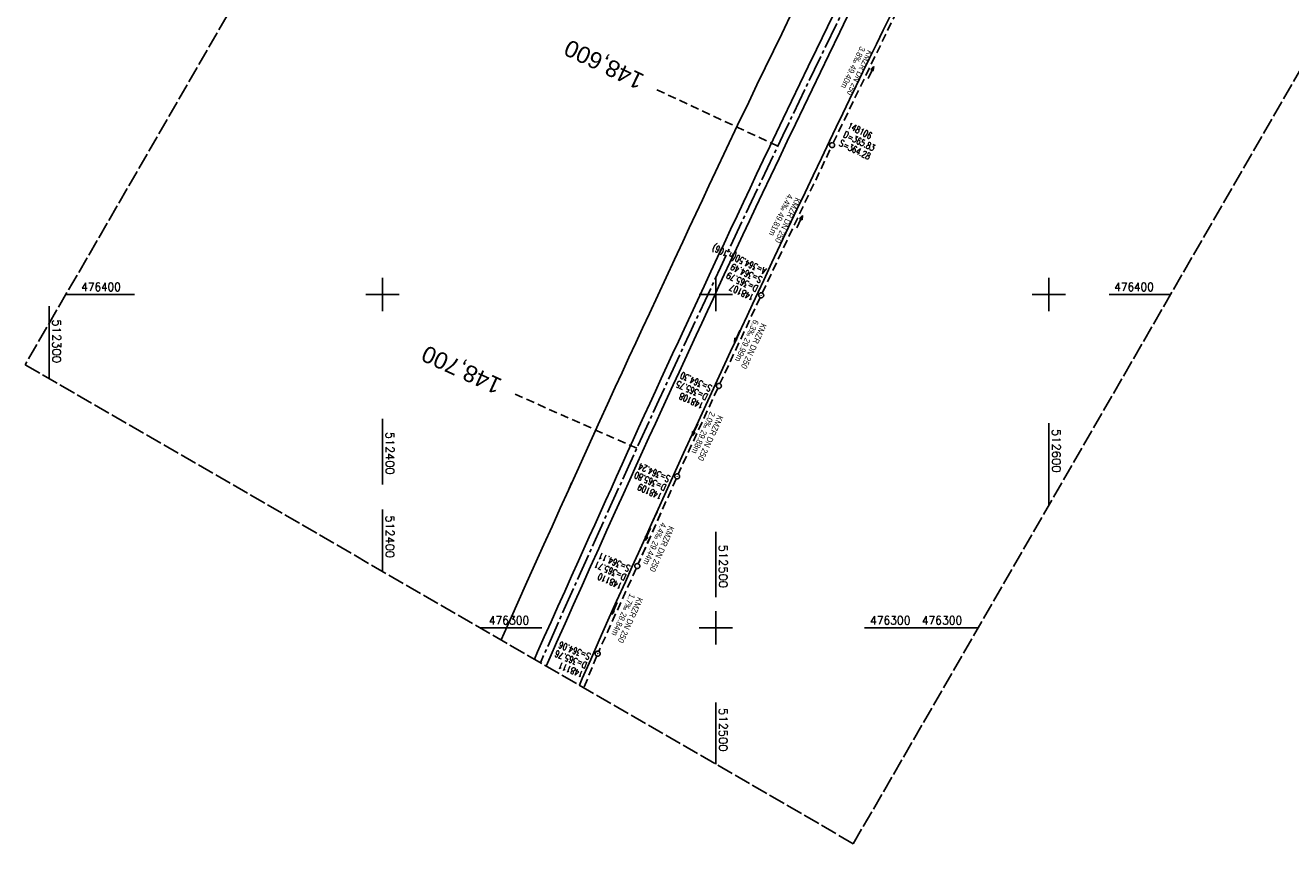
# Model space of a CAD drawing. Extents: x 512293 to 513004, y 476235 to 477180.
# Tile 1 of 5: x 512293 to 512673, y 476235 to 476481. Entities that reach past the tile are written whole.
import ezdxf
from ezdxf.enums import TextEntityAlignment as Align

# ---------------------------------------------------------------- set-up
doc = ezdxf.new("R2010")
doc.units = 0
doc.header["$LTSCALE"] = 10
doc.header["$MEASUREMENT"] = 0
for name, pattern in [('ACHSE', [5.5, 4, -0.5, 0.5, -0.5]), ('LT00', [0]), ('LT14', [0.6, 0.5, -0.1]), ('LT17', [0.15, 0.1, -0.05]), ('STRICHLINIE2', [0.375, 0.25, -0.125])]:
    doc.linetypes.add(name, pattern=pattern)
doc.layers.get('0').update_dxf_attribs({"linetype": 'LT00'})
for name, color, linetype in [('-AX-020', 250, 'ACHSE'), ('-Halt-Pfeil', 4, 'LT00'), ('-Haltung', 7, 'STRICHLINIE2'), ('-Haltungsbeschriftung', 140, 'LT00'), ('-Schachtbeschriftung', 5, 'LT00'), ('-ST-20', 30, 'LT17'), ('V88_AFBR_BAB', 1, 'LT00'), ('V88_KA_PRUF', 182, 'LT00'), ('V88_RASTER', 250, 'LT00'), ('V89_AFBR_BAB', 1, 'LT00'), ('V89_KA_PRUF', 182, 'LT00'), ('V89_RASTER', 250, 'LT00')]:
    doc.layers.add(name, color=color, linetype=linetype)
doc.layers.add('-BLATT_88-RAND', color=7, linetype='LT14', plot=False)
doc.styles.add('Beschrift', font='ARIAL.TTF')
doc.styles.add('Haltungsbeschriftung', font='ARIAL.TTF', dxfattribs={"width": 0.75})
doc.styles.add('schachtbeschriftung', font='romans.shx', dxfattribs={"width": 0.75, "height": 2})
doc.styles.get("Standard").update_dxf_attribs({"font": 'romans.shx'})

# ---------------------------------------------------------------- blocks, each defined once
blk = doc.blocks.new('SYMB0003')
at = {"color": 0, "linetype": 'ByBlock'}
for p, q in [((-0.015712, 0), (0.010166, 0.012015)), ((0, -0.021257), (-0.015712, 0)), ((0.010166, 0.012015), (0, -0.021257))]:
    blk.add_line(p, q, dxfattribs=at)
for points in [[(-0.031395, 0.499013), (-0.093691, 0.491144), (-0.154509, 0.475528), (-0.21289, 0.452414), (-0.267913, 0.422164), (-0.318712, 0.385257), (-0.364484, 0.342274), (-0.404509, 0.293893), (-0.438154, 0.240877), (-0.464888, 0.184062), (-0.484292, 0.124345), (-0.496058, 0.062667), (-0.5, 0)], [(-0.5, 0), (-0.496058, -0.062667), (-0.484292, -0.124345), (-0.464888, -0.184062), (-0.438154, -0.240877), (-0.404509, -0.293893), (-0.364485, -0.342274), (-0.318712, -0.385257), (-0.267914, -0.422164), (-0.21289, -0.452414), (-0.154509, -0.475529), (-0.093691, -0.491144), (-0.031395, -0.499014), (0.031395, -0.499014)], [(0.5, 0), (0.496057, 0.062667), (0.484292, 0.124345), (0.464888, 0.184062), (0.438153, 0.240877), (0.404509, 0.293893), (0.364484, 0.342274), (0.318712, 0.385257), (0.267913, 0.422164), (0.21289, 0.452414), (0.154509, 0.475528), (0.093691, 0.491144), (0.031395, 0.499013), (-0.031395, 0.499013)], [(0.031395, -0.499014), (0.093691, -0.491144), (0.154509, -0.475529), (0.21289, -0.452414), (0.267914, -0.422164), (0.318712, -0.385257), (0.364485, -0.342274), (0.404509, -0.293893), (0.438154, -0.240877), (0.464889, -0.184062), (0.484292, -0.124345), (0.496058, -0.062667), (0.5, 0)]]:
    blk.add_lwpolyline(points, dxfattribs=at)
blk = doc.blocks.new('SYMB0070')
at = {"color": 0, "linetype": 'ByBlock'}
for p, q in [((-0.5, 0), (0.2, 0)), ((0.5, 0), (0.2, 0.1)), ((0.2, 0.1), (0.2, 0)), ((0.468, 0), (0.21, 0.086)), ((0.21, 0.086), (0.21, -0.086)), ((0.21, -0.086), (0.468, 0)), ((0.22, -0.072), (0.437, 0)), ((0.23, -0.058), (0.405, 0)), ((0.24, -0.045), (0.374, 0)), ((0.342, 0), (0.25, 0.031)), ((0.25, 0.031), (0.25, -0.031)), ((0.25, -0.031), (0.342, 0)), ((0.26, -0.017), (0.31, 0)), ((0.27, -0.003), (0.279, 0))]:
    blk.add_line(p, q, dxfattribs=at)
for points in [[(0.2, 0), (0.2, -0.1), (0.5, 0)], [(0.437, 0), (0.22, 0.072), (0.22, -0.072)], [(0.405, 0), (0.23, 0.058), (0.23, -0.058)], [(0.374, 0), (0.24, 0.045), (0.24, -0.045)], [(0.31, 0), (0.26, 0.017), (0.26, -0.017)], [(0.279, 0), (0.27, 0.003), (0.27, -0.003)]]:
    blk.add_lwpolyline(points, dxfattribs=at)

msp = doc.modelspace()

# ---------------------------------------------------------------- linework, layer by layer
at = {"layer": '-AX-020', "ltscale": 0.2, "flags": 128}
msp.add_lwpolyline([(512885.85, 477104.51), (512876.28, 477089.44), (512864.58, 477070.92), (512852.94, 477052.36), (512841.35, 477033.77), (512829.82, 477015.15), (512818.35, 476996.49), (512806.94, 476977.79), (512795.6, 476959.05), (512789.64, 476949.14), (512778.41, 476930.34), (512767.24, 476911.5), (512756.13, 476892.61), (512745.1, 476873.69), (512734.14, 476854.72), (512723.25, 476835.72), (512712.42, 476816.68), (512701.67, 476797.59), (512690.98, 476778.47), (512680.37, 476759.31), (512669.82, 476740.11), (512659.35, 476720.87), (512648.95, 476701.6), (512638.61, 476682.28), (512628.35, 476662.93), (512618.16, 476643.54), (512608.04, 476624.11), (512597.99, 476604.65), (512588.01, 476585.15), (512578.1, 476565.61), (512568.26, 476546.04), (512558.5, 476526.43), (512548.8, 476506.79), (512539.18, 476487.11), (512529.63, 476467.4), (512520.15, 476447.65), (512510.75, 476427.87), (512501.42, 476408.05), (512492.16, 476388.2), (512482.97, 476368.31), (512473.85, 476348.4), (512464.81, 476328.44), (512455.84, 476308.46), (512447.42, 476289.52)], dxfattribs=at)
at = {"layer": '-BLATT_88-RAND'}
msp.add_lwpolyline([(512755.75, 477179.71), (512292.82, 476378.88), (512541.3, 476235.25), (513004.22, 477036.08), (512755.75, 477179.71)], dxfattribs=at)
at = {"layer": '-Haltung'}
for p, q in [((512535.27, 476445.41), (512556.11, 476488.54)), ((512513.97, 476400.39), (512534.62, 476444.06)), ((512513.33, 476399.03), (512501.27, 476373.22)), ((512500.63, 476371.86), (512488.74, 476346.09)), ((512488.13, 476344.72), (512476.78, 476319.19)), ((512483.53, 476334.39), (512476.78, 476319.19)), ((512476.16, 476317.82), (512464.89, 476292.92)), ((512476.16, 476317.82), (512464.89, 476292.92)), ((512464.3, 476291.54), (512460.43, 476282))]:
    msp.add_line(p, q, dxfattribs=at)
at = {"layer": '-ST-20', "ltscale": 2.5}
for p, q in [((512518.62, 476444.45), (512482.38, 476461.35)), ((512476.33, 476353.83), (512439.78, 476370.07))]:
    msp.add_line(p, q, dxfattribs=at)
at = {"layer": 'V88_AFBR_BAB'}
for points in [[(512435.62, 476296.34), (512438.3, 476302.36), (512443.35, 476313.67), (512448.43, 476324.97), (512450.89, 476330.42), (512453.35, 476335.87), (512455.82, 476341.32), (512458.29, 476346.77), (512460.59, 476351.85), (512462.9, 476356.94), (512465.21, 476362.02), (512467.53, 476367.1), (512469.86, 476372.17), (512471.9, 476376.6), (512473.94, 476381.03), (512475.99, 476385.45), (512478.04, 476389.88), (512480.1, 476394.3), (512482.6, 476399.67), (512485.1, 476405.04), (512487.61, 476410.41), (512490.11, 476415.78), (512492.08, 476419.99), (512494.05, 476424.19), (512496.01, 476428.39), (512497.99, 476432.59), (512499.96, 476436.79), (512503.26, 476443.75), (512506.58, 476450.71), (512509.91, 476457.66), (512512.38, 476462.79), (512514.85, 476467.92), (512517.34, 476473.05), (512519.82, 476478.17), (512523.19, 476485.08)], [(512552.33, 476483.42), (512550.28, 476479.24), (512548.23, 476475.06), (512546.19, 476470.87), (512544.16, 476466.69), (512542.15, 476462.54), (512540.15, 476458.39), (512538.15, 476454.24), (512536.16, 476450.09), (512534.17, 476445.94), (512531.71, 476440.81), (512529.26, 476435.68), (512526.82, 476430.55), (512524.38, 476425.42), (512521.87, 476420.12), (512519.37, 476414.82), (512516.88, 476409.52), (512514.4, 476404.21), (512512.74, 476400.65), (512511.09, 476397.09), (512509.43, 476393.53), (512507.78, 476389.96), (512506.13, 476386.4), (512504.48, 476382.83), (512502.76, 476379.14), (512501.05, 476375.45), (512499.33, 476371.76), (512497.62, 476368.06), (512495.91, 476364.37), (512494.2, 476360.67), (512492.28, 476356.5), (512490.37, 476352.32), (512488.46, 476348.13), (512486.55, 476343.95), (512484.65, 476339.77), (512482.75, 476335.58), (512480.78, 476331.22), (512478.8, 476326.87), (512476.83, 476322.51), (512474.86, 476318.15), (512472.9, 476313.79), (512470.28, 476307.96), (512467.68, 476302.14), (512465.08, 476296.31), (512462.49, 476290.48), (512459.97, 476284.79), (512459.08, 476282.78)]]:
    msp.add_lwpolyline(points, dxfattribs=at)
at = {"layer": 'V88_AFBR_BAB', "color": 0}
for points in [[(512535.24, 476483.74), (512530.24, 476473.47), (512527.74, 476468.29), (512525.24, 476463.12), (512522.74, 476457.94), (512520.26, 476452.76), (512518.26, 476448.57), (512516.27, 476444.38), (512514.28, 476440.19), (512512.29, 476436), (512510.31, 476431.81), (512508.35, 476427.68), (512506.4, 476423.54), (512504.45, 476419.41), (512502.51, 476415.27), (512500.57, 476411.13), (512498.55, 476406.82), (512496.54, 476402.5), (512494.53, 476398.19), (512492.52, 476393.87), (512490.52, 476389.55), (512488.79, 476385.84), (512487.07, 476382.13), (512485.34, 476378.43), (512483.63, 476374.72), (512481.91, 476371), (512480.2, 476367.29), (512478.54, 476363.64), (512476.88, 476359.99), (512475.22, 476356.34), (512473.57, 476352.68), (512471.92, 476349.03), (512470.27, 476345.37), (512468.61, 476341.72), (512466.98, 476338.11), (512465.34, 476334.5), (512463.7, 476330.89), (512462.06, 476327.28), (512460.42, 476323.67), (512458.79, 476320.05), (512456.73, 476315.5), (512454.69, 476310.93), (512452.64, 476306.37), (512450.6, 476301.81), (512448.57, 476297.24), (512446.57, 476292.74), (512445.6, 476290.57)], [(512449.13, 476288.53), (512450.29, 476291.16), (512452.27, 476295.63), (512454.8, 476301.32), (512457.34, 476307), (512459.89, 476312.68), (512462.44, 476318.36), (512464.9, 476323.82), (512467.37, 476329.27), (512469.84, 476334.73), (512472.31, 476340.18), (512474.23, 476344.4), (512476.14, 476348.62), (512478.06, 476352.84), (512479.98, 476357.05), (512481.91, 476361.26), (512483.84, 476365.47), (512485.56, 476369.19), (512487.28, 476372.91), (512489, 476376.62), (512490.72, 476380.34), (512492.45, 476384.05), (512494.17, 476387.77), (512495.85, 476391.4), (512497.53, 476395.03), (512499.21, 476398.66), (512500.89, 476402.28), (512502.57, 476405.91), (512504.26, 476409.54), (512506.21, 476413.7), (512508.17, 476417.86), (512510.13, 476422.02), (512512.09, 476426.17), (512514.06, 476430.33), (512516.53, 476435.52), (512519, 476440.7), (512521.47, 476445.89), (512523.95, 476451.07), (512526.44, 476456.26), (512528.94, 476461.44), (512531.44, 476466.62), (512533.94, 476471.8), (512537.27, 476478.65), (512540.6, 476485.5)]]:
    msp.add_lwpolyline(points, dxfattribs=at)
at = {"layer": 'V88_RASTER'}
for p, q in [((512400, 476395), (512400, 476405)), ((512500, 476405), (512500, 476395)), ((512600, 476395), (512600, 476405)), ((512325.55, 476400), (512305.03, 476400)), ((512405, 476400), (512395, 476400)), ((512505, 476400), (512495, 476400)), ((512605, 476400), (512595, 476400)), ((512636.53, 476400), (512618.03, 476400)), ((512300, 476391.3), (512300, 476374.74)), ((512600, 476336.81), (512600, 476361.36)), ((512400, 476316.93), (512400, 476335.43)), ((512500, 476305), (512500, 476295)), ((512429.29, 476300), (512447.79, 476300)), ((512495, 476300), (512505, 476300)), ((512495, 476300), (512505, 476300)), ((512560.22, 476300), (512578.72, 476300)), ((512500, 476277.62), (512500, 476259.12))]:
    msp.add_line(p, q, dxfattribs=at)
at = {"layer": 'V89_AFBR_BAB'}
for points in [[(512435.62, 476296.34), (512438.3, 476302.36), (512443.35, 476313.67), (512448.43, 476324.97), (512450.89, 476330.42), (512453.35, 476335.87), (512455.82, 476341.32), (512456.77, 476343.43)], [(512482.39, 476334.77), (512480.78, 476331.22), (512478.8, 476326.87), (512476.83, 476322.51), (512474.86, 476318.15), (512472.9, 476313.79), (512470.28, 476307.96), (512467.68, 476302.14), (512465.08, 476296.31), (512462.49, 476290.48), (512459.97, 476284.79), (512459.08, 476282.78)]]:
    msp.add_lwpolyline(points, dxfattribs=at)
at = {"layer": 'V89_AFBR_BAB', "color": 0}
for points in [[(512467.71, 476339.73), (512466.98, 476338.11), (512465.34, 476334.5), (512463.7, 476330.89), (512462.06, 476327.28), (512460.42, 476323.67), (512458.79, 476320.05), (512456.73, 476315.5), (512454.69, 476310.93), (512452.64, 476306.37), (512450.6, 476301.81), (512448.57, 476297.24), (512446.57, 476292.74), (512445.6, 476290.57)], [(512449.13, 476288.53), (512450.29, 476291.16), (512452.27, 476295.63), (512454.8, 476301.32), (512457.34, 476307), (512459.89, 476312.68), (512462.44, 476318.36), (512464.9, 476323.82), (512467.37, 476329.27), (512469.84, 476334.73), (512471.53, 476338.45)]]:
    msp.add_lwpolyline(points, dxfattribs=at)
at = {"layer": 'V89_RASTER'}
for p, q in [((512300, 476376.75), (512300, 476396.43)), ((512400, 476362.63), (512400, 476342.94)), ((512500, 476309.14), (512500, 476328.82)), ((512500, 476295), (512500, 476305)), ((512495, 476300), (512505, 476300)), ((512544.68, 476300), (512563.18, 476300))]:
    msp.add_line(p, q, dxfattribs=at)

# ---------------------------------------------------------------- block references
at = {"layer": '-Halt-Pfeil', "zscale": 4}
for p, xscale, yscale, rotation in [((512546.59, 476466.54), 3.999999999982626, 3.999999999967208, 64.20506902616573), ((512525.2, 476421.8), 3.999999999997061, 3.999999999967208, 64.69268902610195), ((512506.44, 476387.38), 4.000000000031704, 3.999999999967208, 244.9488290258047), ((512493.78, 476359.39), 4.000000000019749, 3.999999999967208, 245.2331490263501), ((512479.61, 476328.02), 3.999999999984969, 4.000000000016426, 246.0367471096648), ((512469.62, 476305.78), 3.999999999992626, 3.999999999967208, 245.6475790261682)]:
    msp.add_blockref('SYMB0070', p, dxfattribs=dict(at, xscale=xscale, yscale=yscale, rotation=rotation))
at = {"layer": 'V88_KA_PRUF', "xscale": 1.500000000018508, "yscale": 1.500000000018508, "zscale": 1.5, "rotation": 239.9696990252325}
for p in [(512534.94, 476444.74), (512513.65, 476399.71), (512500.95, 476372.54), (512488.43, 476345.41), (512476.47, 476318.5), (512464.58, 476292.23)]:
    msp.add_blockref('SYMB0003', p, dxfattribs=at)
at = {"layer": 'V89_KA_PRUF', "xscale": 1.499999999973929, "yscale": 1.499999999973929, "zscale": 1.5, "rotation": 251.3214071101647}
for p in [(512476.47, 476318.5), (512464.58, 476292.23)]:
    msp.add_blockref('SYMB0003', p, dxfattribs=at)

# ---------------------------------------------------------------- texts
at = {"layer": '-Haltungsbeschriftung', "style": 'Haltungsbeschriftung', "width": 0.75}
for s, rotation, p in [('3.8‰ 49.40m', 244.2051, (512543.37, 476474.5)), ('KMZR DN 250', 244.2051, (512545.67, 476473.39)), ('4.4‰ 49.81m', 244.6927, (512521.67, 476430.29)), ('KMZR DN 250', 244.6927, (512523.99, 476429.2)), ('6.3‰ 29.99m', 244.9488, (512511.41, 476392.58)), ('KMZR DN 250', 244.9488, (512513.73, 476391.49)), ('2.0‰ 29.88m', 245.2331, (512498.38, 476364.99)), ('KMZR DN 250', 245.2331, (512500.71, 476363.91)), ('4.4‰ 29.44m', 246.0367, (512483.68, 476331.74)), ('KMZR DN 250', 246.0367, (512486.02, 476330.7)), ('1.7‰ 28.84m', 245.6476, (512474.27, 476310.4)), ('KMZR DN 250', 245.6476, (512476.6, 476309.34))]:
    msp.add_text(s, height=1.8, rotation=rotation, dxfattribs=at).set_placement(p)
at = {"layer": '-Schachtbeschriftung', "style": 'schachtbeschriftung', "width": 0.75}
for s, rotation, p in [('148106', 334.2051, (512539.35, 476449.84)), ('S=364.28', 334.2051, (512536.84, 476444.65)), ('D=365.83', 334.2051, (512538.1, 476447.24)), ('A=364.50(n.106)', 154.9488, (512515.39, 476407.71)), ('S=364.49', 154.9488, (512514.17, 476405.1)), ('D=365.79', 154.9488, (512512.95, 476402.49)), ('148107', 154.9488, (512511.73, 476399.88)), ('D=365.75', 155.2332, (512497.84, 476369.98)), ('S=364.30', 155.2332, (512499.04, 476372.59)), ('148108', 155.2332, (512496.63, 476367.36)), ('S=364.24', 156.0345, (512486.53, 476345.43)), ('D=365.80', 156.0345, (512485.36, 476342.8)), ('148109', 156.0345, (512484.19, 476340.17)), ('S=364.11', 155.6476, (512474.57, 476318.54)), ('D=365.71', 155.6476, (512473.38, 476315.92)), ('148110', 155.6476, (512472.19, 476313.29)), ('S=364.06', 157.9158, (512462.68, 476292.19)), ('D=365.76', 157.9158, (512461.59, 476289.53)), ('148111', 157.9158, (512460.51, 476286.86))]:
    msp.add_text(s, height=2, rotation=rotation, dxfattribs=at).set_placement(p)
at = {"layer": '-ST-20', "style": 'Beschrift'}
for s, rotation, p in [('148,600', 154.502, (512477.85, 476463.47)), ('148,700', 155.4575, (512435.21, 476372.11))]:
    msp.add_text(s, height=5, rotation=rotation, dxfattribs=at).set_placement(p, align=Align.MIDDLE_LEFT)
at = {"layer": 'V88_RASTER'}
for s, rotation, width, p in [(' 476400', 359.9978, 0.921, (512308.05, 476401)), (' 476400', 359.9978, 0.921, (512618.03, 476401)), (' 512600', 270.0009, 1.017, (512601, 476361.36)), (' 512400', 270.0009, 0.994, (512401, 476335.43)), (' 476300', 359.9978, 0.944, (512430.29, 476301)), (' 476300', 359.9978, 0.944, (512560.22, 476301)), (' 512500', 270.0009, 1.01, (512501, 476277.62))]:
    msp.add_text(s, height=2.5, rotation=rotation, dxfattribs=dict(at, width=width)).set_placement(p)
at = {"layer": 'V89_RASTER'}
for s, rotation, width, p in [(' 512300', 269.9996, 1.021, (512301, 476394.25)), (' 512400', 269.9996, 0.994, (512401, 476360.44)), (' 512500', 269.9996, 1.01, (512501, 476326.64)), (' 476300', 359.9996, 0.944, (512544.68, 476301))]:
    msp.add_text(s, height=2.5, rotation=rotation, dxfattribs=dict(at, width=width)).set_placement(p)

doc.saveas('drawing.dxf')
